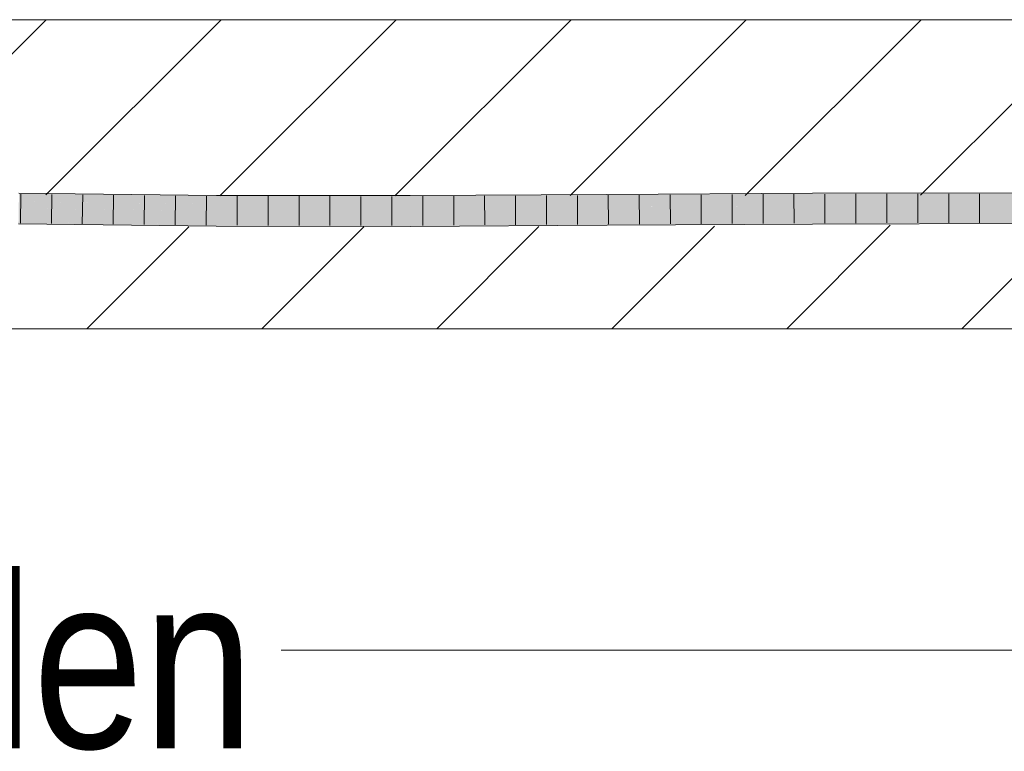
# Model space of a CAD drawing. Extents: x -620 to 300, y 62 to 1112.
# Tile 164 of 256: x 219.91 to 227.86, y 715.46 to 721.38. Entities that reach past the tile are written whole.
import ezdxf
from ezdxf.lldxf.tags import DXFTag

# ---------------------------------------------------------------- set-up
doc = ezdxf.new("R2010")
doc.units = 0
doc.layers.get('0').update_dxf_attribs({"lineweight": 13})
for name, color, linetype, lineweight, true_color in [('E_Detail_Beschriftung', 7, 'Continuous', 13, 0x009900), ('E_Detail_Wandschraffur', 7, 'Continuous', 5, 0xc0c0c0), ('E_Leerrohr 25-A06G9SFR8I', 7, 'Continuous', 9, 0xff8000), ('E_Leerrohr 25-Shading', 7, 'Continuous', 9, 0xff8000)]:
    doc.layers.add(name, color=color, linetype=linetype, lineweight=lineweight, true_color=true_color)
doc.layers.add('E_Detail_Linie_Text_Bem', color=7, linetype='Continuous', lineweight=13)
doc.styles.get("Standard").update_dxf_attribs({"font": 'ARIALN.TTF'})
tags = doc.linetypes.add('fein_strichliert', pattern=[4, 1, -2, 1]).pattern_tags.tags
tags[8:9] = [DXFTag(74, 4), DXFTag(75, 0), DXFTag(340, '0'), DXFTag(46, 0.0), DXFTag(50, 0.0), DXFTag(44, 0.0), DXFTag(45, 0.0)]
tags[6:7] = [DXFTag(74, 4), DXFTag(75, 0), DXFTag(340, '0'), DXFTag(46, 0.0), DXFTag(50, 0.0), DXFTag(44, 0.0), DXFTag(45, 0.0)]
tags[4:5] = [DXFTag(74, 4), DXFTag(75, 0), DXFTag(340, '0'), DXFTag(46, 0.0), DXFTag(50, 0.0), DXFTag(44, 0.0), DXFTag(45, 0.0)]

# ---------------------------------------------------------------- blocks, each defined once
blk = doc.blocks.new('Shading-A06G9S0U8I', base_point=(171.703, 717.8628))
at = {"layer": 'E_Leerrohr 25-Shading', "color": 43, "true_color": 0xd7ab7f}
for points in [[(219.8997, 719.9396), (221.4952, 719.9211), (219.9, 719.9558), (221.4953, 719.9416)], [(221.4953, 719.9416), (221.4954, 719.9577), (219.9, 719.9558), (219.9004, 719.9763)], [(223.0623, 719.9426), (223.0623, 719.957), (221.4953, 719.9416), (221.4954, 719.9577)], [(224.6514, 719.9517), (224.6513, 719.9659), (223.0623, 719.9426), (223.0623, 719.957)], [(226.3125, 719.962), (226.3125, 719.9759), (224.6514, 719.9517), (224.6513, 719.9659)], [(224.6515, 719.9293), (226.3126, 719.9393), (224.6514, 719.9517), (226.3125, 719.962)], [(228.0955, 719.9662), (228.0956, 719.9788), (226.3125, 719.962), (226.3125, 719.9759)], [(226.3126, 719.9393), (228.0955, 719.9421), (226.3125, 719.962), (228.0955, 719.9662)], [(221.4952, 719.9211), (223.0623, 719.9204), (221.4953, 719.9416), (223.0623, 719.9426)], [(223.0623, 719.9204), (224.6515, 719.9293), (223.0623, 719.9426), (224.6514, 719.9517)], [(219.896, 719.7263), (221.4939, 719.7078), (219.8963, 719.7399), (221.4939, 719.722)], [(219.8963, 719.7399), (220.7094, 719.7308), (219.8967, 719.7629), (220.7095, 719.7535)], [(220.7094, 719.7308), (221.4939, 719.722), (220.7095, 719.7535), (221.4941, 719.7443)], [(223.0629, 719.7257), (223.0628, 719.7437), (221.4939, 719.722), (221.4941, 719.7443)], [(221.4939, 719.7078), (223.0629, 719.707), (221.4939, 719.722), (223.0629, 719.7257)], [(224.6526, 719.7409), (224.6525, 719.7525), (223.0629, 719.7257), (223.0628, 719.7437)], [(223.0629, 719.707), (224.6528, 719.7159), (223.0629, 719.7257), (224.6526, 719.7409)], [(226.3133, 719.7578), (226.3133, 719.7625), (224.6526, 719.7409), (224.6525, 719.7525)], [(224.6528, 719.7159), (226.3134, 719.7259), (224.6526, 719.7409), (226.3133, 719.7578)], [(226.3134, 719.7259), (227.8123, 719.765), (226.3133, 719.7578)], [(226.3133, 719.7578), (227.5478, 719.7637), (226.3133, 719.7625), (226.5142, 719.7628)], [(226.3134, 719.7259), (228.0949, 719.7288), (227.8123, 719.765), (228.095, 719.7654)], [(227.5478, 719.7637), (227.8123, 719.765), (226.5142, 719.7628)]]:
    blk.add_solid(points, dxfattribs=at)
at = {"layer": 'E_Leerrohr 25-Shading', "color": 31, "true_color": 0xfabd7f}
for points in [[(219.8992, 719.9069), (219.8982, 719.8513), (220.7098, 719.8965), (220.7095, 719.8419)], [(219.8992, 719.9069), (221.4949, 719.8866), (219.8997, 719.9396), (221.495, 719.8972)], [(221.495, 719.8972), (221.4952, 719.9211), (219.8997, 719.9396)], [(220.7095, 719.8419), (221.4946, 719.8327), (220.7098, 719.8965), (221.4949, 719.8866)], [(221.4946, 719.8327), (223.0626, 719.832), (221.4949, 719.8866), (223.0625, 719.8754)], [(221.4949, 719.8866), (221.9813, 719.8831), (221.495, 719.8972)], [(221.9813, 719.8831), (221.4952, 719.9211), (221.495, 719.8972)], [(221.4952, 719.9211), (221.9813, 719.8831), (223.0624, 719.8993), (223.0625, 719.8754)], [(221.4952, 719.9211), (223.0624, 719.8993), (223.0623, 719.9204)], [(224.6516, 719.9178), (224.6515, 719.9293), (223.0623, 719.9204)], [(223.0624, 719.8993), (224.6518, 719.8752), (223.0623, 719.9204), (224.6516, 719.9178)], [(223.0625, 719.8754), (224.6519, 719.8689), (223.0624, 719.8993), (224.6518, 719.8752)], [(223.0626, 719.832), (224.652, 719.8409), (223.0625, 719.8754), (224.6519, 719.8689)], [(224.6515, 719.9293), (224.7548, 719.9176), (226.3126, 719.9393), (226.3127, 719.9148)], [(224.7548, 719.9176), (224.6515, 719.9293), (224.6516, 719.9178)], [(224.6518, 719.8752), (225.2041, 719.8668), (224.6516, 719.9178), (224.7548, 719.9176)], [(224.6519, 719.8689), (225.2041, 719.8668), (224.6518, 719.8752)], [(224.7548, 719.9176), (225.2041, 719.8668), (226.3127, 719.9148), (226.3129, 719.8624)], [(226.3126, 719.9393), (226.7463, 719.9144), (228.0955, 719.9421), (228.0954, 719.9133)], [(226.7463, 719.9144), (226.3126, 719.9393), (226.3127, 719.9148)], [(226.3129, 719.8624), (227.8128, 719.8533), (226.3127, 719.9148), (226.7463, 719.9144)], [(226.7463, 719.9144), (227.8128, 719.8533), (228.0954, 719.9133), (228.0952, 719.8538)], [(221.4941, 719.7443), (221.4946, 719.8327), (219.8967, 719.7629), (219.8982, 719.8513)], [(223.0628, 719.7437), (223.0626, 719.832), (221.4941, 719.7443), (221.4946, 719.8327)], [(224.6525, 719.7525), (224.652, 719.8409), (223.0628, 719.7437), (223.0626, 719.832)], [(224.652, 719.8409), (226.3129, 719.8509), (224.6519, 719.8689), (226.3129, 719.8624)], [(226.3133, 719.7625), (226.3129, 719.8509), (224.6525, 719.7525), (224.652, 719.8409)], [(226.3129, 719.8509), (227.8128, 719.8533), (226.3129, 719.8624)], [(226.3133, 719.7625), (227.8123, 719.765), (226.3129, 719.8509), (227.8128, 719.8533)], [(227.8123, 719.765), (228.095, 719.7654), (227.8128, 719.8533), (228.0952, 719.8538)]]:
    blk.add_solid(points, dxfattribs=at)
blk = doc.blocks.new('Referenz-A06G9SFX8I')
at = {"layer": 'E_Detail_Linie_Text_Bem', "linetype": 'Continuous', "ltscale": 0.13}
for p, q in [((189.8384, 721.3785), (249.8165, 721.3785)), ((249.8165, 718.8785), (201.8384, 718.8785))]:
    blk.add_line(p, q, dxfattribs=at)
at = {"layer": 'E_Detail_Linie_Text_Bem', "color": 0, "linetype": 'Continuous', "ltscale": 0.13}
blk.add_line((230.8654, 716.2802), (222.0201, 716.2802), dxfattribs=at)
at = {"layer": 'E_Detail_Wandschraffur', "linetype": 'ByBlock', "ltscale": 0.13}
for p, q in [((218.7611, 720.0201), (220.1195, 721.3785)), ((221.5227, 719.9533), (222.9479, 721.3785)), ((224.3538, 719.9559), (225.7764, 721.3785)), ((227.1848, 719.9585), (228.6048, 721.3785)), ((226.1048, 718.8785), (226.9419, 719.7156)), ((220.4479, 718.8785), (221.2717, 719.7023)), ((223.2764, 718.8785), (224.1027, 719.7049))]:
    blk.add_line(p, q, dxfattribs=at)
at = {"layer": 'E_Detail_Wandschraffur', "linetype": 'fein_strichliert', "ltscale": 0.13}
for p, q in [((220.1181, 719.9629), (221.5337, 721.3785)), ((222.9383, 719.9546), (224.3622, 721.3785)), ((225.7693, 719.9572), (227.1906, 721.3785)), ((227.519, 718.8785), (228.3573, 719.7168)), ((221.8622, 718.8785), (222.6872, 719.7036)), ((224.6906, 718.8785), (225.5207, 719.7086))]:
    blk.add_line(p, q, dxfattribs=at)
at = {"layer": 'E_Leerrohr 25-A06G9SFR8I', "linetype": 'Continuous', "ltscale": 0.13}
for p, q in [((221.4954, 719.9577), (219.9004, 719.9763)), ((219.9157, 719.9686), (219.9117, 719.7336)), ((220.1655, 719.9657), (220.1619, 719.7307)), ((220.4153, 719.9628), (220.412, 719.7278)), ((220.6651, 719.9599), (220.6622, 719.7249)), ((220.9148, 719.957), (220.9124, 719.722)), ((221.1646, 719.9541), (221.1626, 719.7191)), ((223.0623, 719.957), (221.4954, 719.9577)), ((224.6513, 719.9659), (223.0623, 719.957)), ((223.6631, 719.9529), (223.664, 719.7179)), ((223.9131, 719.9543), (223.9141, 719.7193)), ((224.163, 719.9557), (224.1641, 719.7207)), ((224.4129, 719.957), (224.4142, 719.7221)), ((226.3125, 719.9759), (224.6513, 719.9659)), ((224.6629, 719.9584), (224.6642, 719.7234)), ((224.9129, 719.9599), (224.9142, 719.725)), ((225.1629, 719.9615), (225.1642, 719.7265)), ((225.413, 719.963), (225.4141, 719.728)), ((225.663, 719.9645), (225.6641, 719.7295)), ((225.913, 719.966), (225.914, 719.731)), ((226.1631, 719.9675), (226.164, 719.7325)), ((228.0956, 719.9788), (226.3125, 719.9759)), ((226.4131, 719.9686), (226.4139, 719.7336)), ((226.6632, 719.969), (226.6638, 719.734)), ((226.9133, 719.9694), (226.9137, 719.7344)), ((227.1635, 719.9698), (227.1636, 719.7348)), ((227.4136, 719.9702), (227.4135, 719.7352)), ((227.6637, 719.9706), (227.6634, 719.7356)), ((221.4144, 719.9512), (221.4128, 719.7162)), ((221.6642, 719.9502), (221.663, 719.7152)), ((221.914, 719.95), (221.9131, 719.715)), ((222.1639, 719.9499), (222.1633, 719.7149)), ((222.4137, 719.9498), (222.4135, 719.7148)), ((222.6635, 719.9497), (222.6636, 719.7147)), ((222.9134, 719.9496), (222.9138, 719.7146)), ((223.1633, 719.9501), (223.1639, 719.7151)), ((223.4132, 719.9515), (223.414, 719.7165)), ((221.4939, 719.7077), (219.896, 719.7263)), ((224.6528, 719.7159), (223.0629, 719.707)), ((226.3134, 719.7259), (224.6528, 719.7159)), ((228.0949, 719.7288), (226.3134, 719.7259)), ((223.0629, 719.707), (221.4939, 719.7077))]:
    blk.add_line(p, q, dxfattribs=at)
at = {"layer": 'E_Detail_Beschriftung', "linetype": 'Continuous', "ltscale": 0.13, "insert": (215.1104, 716.8859), "char_height": 1.4, "attachment_point": 1}
blk.add_mtext('{\\fArial Narrow;Endtüllen}', dxfattribs=at)

msp = doc.modelspace()

# ---------------------------------------------------------------- block references
at = {"color": 8, "lineweight": 25, "ltscale": 0.25, "true_color": 0x808080}
msp.add_blockref('Referenz-A06G9SFX8I', (0, 0), dxfattribs=at)
msp.add_blockref('Shading-A06G9S0U8I', (171.703, 717.8628))

doc.saveas('drawing.dxf')
